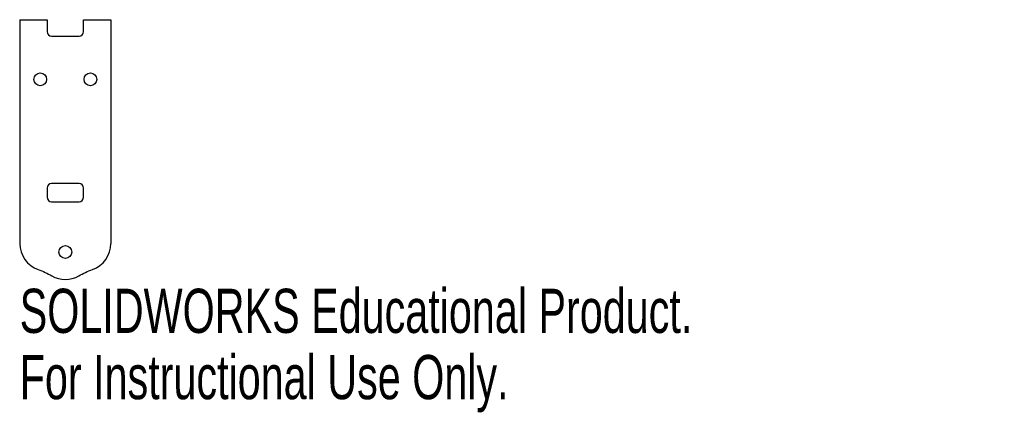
# Model space of a CAD drawing. Header units: millimetres. Extents: x -5 to 103, y -27 to 16.
import ezdxf

# ---------------------------------------------------------------- set-up
doc = ezdxf.new("R2010")
doc.units = ezdxf.units.MM
doc.styles.add('SLDTEXTSTYLE0', font='TXT', dxfattribs={"width": 0.7})

msp = doc.modelspace()

# ---------------------------------------------------------------- linework, layer by layer
at = {"color": 7, "linetype": 'Continuous', "lineweight": 25}
for p, q in [((-5, 16.16), (-2, 16.16)), ((-5, 16.16), (-5, -8.34)), ((-2, 16.16), (-2, 14.86)), ((2, 16.16), (5, 16.16)), ((2, 14.86), (2, 16.16)), ((5, 16.16), (5, -8.34)), ((-1.5, 14.36), (1.5, 14.36)), ((1.5, -1.76), (-1.5, -1.76)), ((-2, -2.26), (-2, -3.26)), ((2, -3.26), (2, -2.26)), ((-1.5, -3.76), (1.5, -3.76))]:
    msp.add_line(p, q, dxfattribs=at)
for centre in [(-2.75, 9.63), (2.75, 9.63), (0, -9.26)]:
    msp.add_circle(centre, 0.7, dxfattribs=at)
for centre, radius, start, end in [((-1.5, 14.86), 0.5, 180, 270), ((1.5, 14.86), 0.5, 270, 0), ((-1.5, -2.26), 0.5, 90, 180), ((1.5, -2.26), 0.5, 0, 90), ((-1.5, -3.26), 0.5, 180, 270), ((1.5, -3.26), 0.5, 270, 0), ((0, -9.26), 3, 240.2109, 299.7891)]:
    msp.add_arc(centre, radius, start, end, dxfattribs=at)
for points in [[(-5, -8.34), (-5, -9.59), (-4.16, -10.78), (-2.97, -11.19)], [(2.97, -11.19), (4.16, -10.78), (5, -9.6), (5, -8.34)], [(-2.97, -11.19), (-2.46, -11.37), (-1.96, -11.59), (-1.49, -11.86)], [(1.49, -11.86), (1.96, -11.59), (2.46, -11.37), (2.97, -11.19)]]:
    msp.add_open_spline(points, degree=3, dxfattribs=at)

# ---------------------------------------------------------------- texts
at = {"color": 7, "linetype": 'Continuous', "char_height": 4.8336, "attachment_point": 1, "style": 'SLDTEXTSTYLE0'}
for s, insert in [('SOLIDWORKS Educational Product.', (-5, -13.28)), ('For Instructional Use Only.', (-5, -20.53))]:
    msp.add_mtext(s, dxfattribs=dict(at, insert=insert))

doc.saveas('drawing.dxf')
